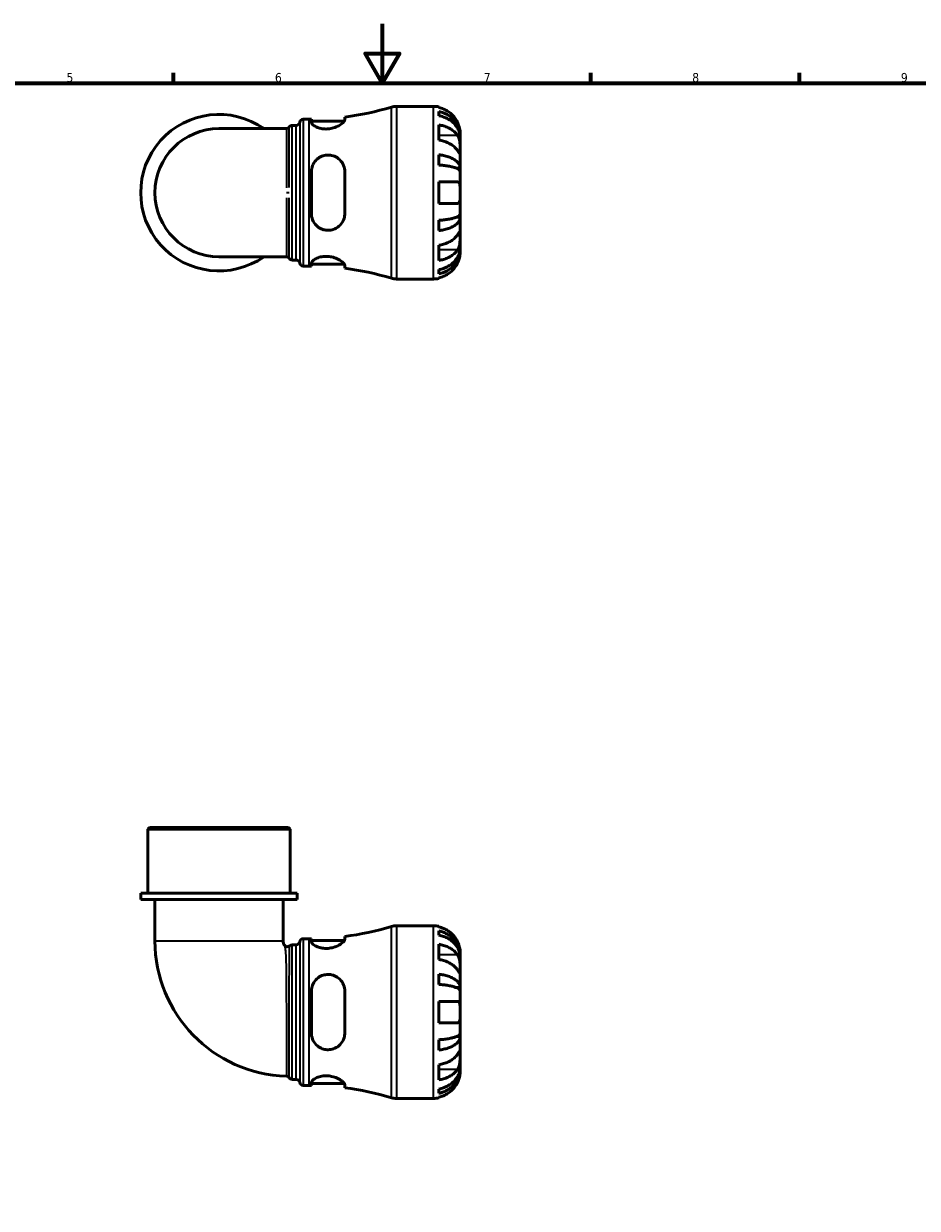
# Model space of a CAD drawing. Header units: millimetres. Extents: x 0 to 906, y -204 to 594.
# Tile 3 of 4: x 300 to 600, y 196 to 594. Entities that reach past the tile are written whole.
import ezdxf

# ---------------------------------------------------------------- set-up
doc = ezdxf.new("R2010")
doc.units = ezdxf.units.MM
for name, color, linetype, lineweight in [('Border (ANSI)', 7, 'Continuous', 70), ('Visible (ANSI)', 7, 'Continuous', 50), ('Visible Narrow (ANSI)', 7, 'Continuous', 35)]:
    doc.layers.add(name, color=color, linetype=linetype, lineweight=lineweight)
doc.styles.add('Note Text (ANSI)', font='tahoma.ttf')

# ---------------------------------------------------------------- blocks, each defined once
blk = doc.blocks.new('Borders Default Border')
at = {"layer": 'Border (ANSI)'}
for p, q in [((350.42, 574), (350.42, 577.45)), ((490.58, 574), (490.58, 577.45)), ((560.67, 574), (560.67, 577.45))]:
    blk.add_line(p, q, dxfattribs=at)
at = {"layer": 'Border (ANSI)', "flags": 128}
for points in [[(420.5, 594), (420.5, 574), (414.73, 584), (426.27, 584), (420.5, 574)], [(20, 20), (20, 574), (821, 574), (821, 20), (20, 20)]]:
    blk.add_lwpolyline(points, dxfattribs=at)
at = {"layer": 'Border (ANSI)', "color": 230, "true_color": 0xff0080, "char_height": 3.05, "attachment_point": 7, "style": 'Note Text (ANSI)'}
for s, insert in [('5', (314.48, 574.34)), ('6', (384.49, 574.34)), ('7', (454.6, 574.4)), ('8', (524.63, 574.33)), ('9', (594.7, 574.34))]:
    blk.add_mtext(s, dxfattribs=dict(at, insert=insert))

msp = doc.modelspace()

# ---------------------------------------------------------------- linework, layer by layer
at = {"layer": 'Visible (ANSI)'}
for p, q in [((425.307, 566.238), (437.694, 566.238)), ((439.494, 566.056), (439.494, 565.83)), ((393.969, 561.888), (395.989, 561.888)), ((396.729, 561.891), (396.729, 560.864)), ((396.729, 561.248), (407.798, 561.248)), ((407.929, 561.645), (407.929, 562.64)), ((439.494, 564.523), (439.494, 563.09)), ((388.318, 558.749), (365.694, 558.749)), ((390.297, 559.858), (391.667, 559.858)), ((439.494, 560.001), (439.494, 554.91)), ((446.694, 555.951), (446.694, 557.238)), ((446.694, 555.951), (446.676, 555.951)), ((446.694, 555.461), (446.694, 555.951)), ((446.694, 551.38), (446.694, 555.461)), ((439.494, 549.973), (439.494, 546.513)), ((446.694, 545.479), (446.694, 551.38)), ((446.694, 545.479), (445.368, 545.479)), ((446.694, 544.296), (446.694, 545.479)), ((396.729, 544.278), (396.729, 530.198)), ((407.929, 530.198), (407.929, 544.278)), ((446.694, 537.238), (446.694, 544.296)), ((439.494, 540.838), (439.494, 533.638)), ((446.694, 530.18), (446.694, 537.238)), ((446.694, 528.997), (446.694, 530.18)), ((439.494, 527.963), (439.494, 524.503)), ((446.694, 528.997), (445.368, 528.997)), ((446.694, 523.096), (446.694, 528.997)), ((446.694, 519.015), (446.694, 523.096)), ((439.494, 519.566), (439.494, 514.475)), ((446.694, 518.525), (446.676, 518.525)), ((446.694, 518.525), (446.694, 519.015)), ((446.694, 517.238), (446.694, 518.525)), ((365.694, 515.727), (388.318, 515.727)), ((390.297, 514.618), (391.667, 514.618)), ((396.729, 513.612), (396.729, 512.585)), ((393.969, 512.588), (395.989, 512.588)), ((396.729, 513.228), (407.798, 513.228)), ((407.929, 511.836), (407.929, 512.831)), ((439.494, 511.386), (439.494, 509.953)), ((425.307, 508.238), (437.694, 508.238)), ((439.494, 508.646), (439.494, 508.42)), ((342.372, 323.991), (341.792, 323.411)), ((389.595, 323.411), (341.792, 323.411)), ((341.792, 301.991), (341.792, 323.411)), ((342.372, 323.991), (389.015, 323.991)), ((389.015, 323.991), (389.595, 323.411)), ((389.595, 301.991), (389.595, 323.411)), ((391.985, 301.991), (339.402, 301.991)), ((339.402, 299.791), (339.402, 301.991)), ((391.985, 299.791), (339.402, 299.791)), ((344.182, 299.791), (344.182, 285.926)), ((387.205, 299.791), (387.205, 285.926)), ((391.985, 299.791), (391.985, 301.991)), ((425.307, 290.991), (437.694, 290.991)), ((439.494, 290.809), (439.494, 290.584)), ((393.969, 286.641), (395.989, 286.641)), ((396.729, 286.644), (396.729, 285.618)), ((407.929, 286.398), (407.929, 287.393)), ((439.494, 289.276), (439.494, 287.843)), ((390.273, 284.611), (391.667, 284.611)), ((396.729, 286.001), (407.798, 286.001)), ((439.494, 284.755), (439.494, 279.664)), ((446.694, 280.704), (446.676, 280.704)), ((446.694, 280.704), (446.694, 281.991)), ((446.694, 280.214), (446.694, 280.704)), ((446.694, 276.133), (446.694, 280.214)), ((439.494, 274.726), (439.494, 271.267)), ((446.694, 270.232), (446.694, 276.133)), ((396.729, 269.031), (396.729, 254.951)), ((407.929, 254.951), (407.929, 269.031)), ((446.694, 270.232), (445.368, 270.232)), ((446.694, 269.05), (446.694, 270.232)), ((446.694, 261.991), (446.694, 269.05)), ((439.494, 265.591), (439.494, 258.391)), ((446.694, 254.933), (446.694, 261.991)), ((446.694, 253.75), (446.694, 254.933)), ((439.494, 252.716), (439.494, 249.257)), ((446.694, 253.75), (445.368, 253.75)), ((446.694, 247.849), (446.694, 253.75)), ((446.694, 243.768), (446.694, 247.849)), ((439.494, 244.319), (439.494, 239.228)), ((446.694, 243.278), (446.676, 243.278)), ((446.694, 243.278), (446.694, 243.768)), ((446.694, 241.991), (446.694, 243.278)), ((390.298, 239.371), (391.667, 239.371)), ((393.969, 237.341), (395.989, 237.341)), ((396.729, 238.365), (396.729, 237.338)), ((396.729, 237.981), (407.798, 237.981)), ((407.929, 236.589), (407.929, 237.584)), ((439.494, 236.139), (439.494, 234.707)), ((425.307, 232.991), (437.694, 232.991)), ((439.494, 233.399), (439.494, 233.173))]:
    msp.add_line(p, q, dxfattribs=at)
for centre, radius, start, end in [((395.989, 657.065), 95.177, 277.20677, 286.87883), ((425.307, 560.438), 5.8, 90, 106.87883), ((437.694, 557.238), 9, 78.46304, 90), ((365.694, 537.238), 26.292, 54.9032, 305.0968), ((393.969, 560.728), 1.16, 90, 172.81924), ((395.989, 657.065), 95.177, 270, 270.44548), ((365.694, 537.238), 21.511, 90, 270), ((391.667, 561.018), 1.16, 270, 352.81924), ((391.667, 513.458), 1.16, 7.18076, 90), ((393.969, 513.748), 1.16, 187.18076, 270), ((395.989, 417.411), 95.177, 89.55452, 90), ((395.989, 417.411), 95.177, 73.12117, 82.79323), ((425.307, 514.038), 5.8, 253.12117, 270), ((437.694, 517.238), 9, 270, 281.53696), ((395.989, 381.818), 95.177, 277.20677, 286.87883), ((425.307, 285.191), 5.8, 90, 106.87883), ((437.694, 281.991), 9, 78.46304, 90), ((393.969, 285.481), 1.16, 90, 172.81924), ((395.989, 381.818), 95.177, 270, 270.44548), ((389.629, 285.926), 45.446, 180, 268.37673), ((389.629, 285.926), 2.424, 180, 219.82255), ((388.658, 285.117), 1.16, 219.82255, 314.11099), ((390.273, 283.451), 1.16, 90, 134.11099), ((391.667, 285.771), 1.16, 270, 352.81924), ((388.308, 239.339), 1.16, 30.93543, 88.37673), ((390.298, 240.531), 1.16, 210.93543, 270), ((391.667, 238.211), 1.16, 7.18076, 90), ((393.969, 238.501), 1.16, 187.18076, 270), ((395.989, 142.164), 95.177, 89.55452, 90), ((395.989, 142.164), 95.177, 73.12117, 82.79323), ((425.307, 238.791), 5.8, 253.12117, 270), ((437.694, 241.991), 9, 270, 281.53696)]:
    msp.add_arc(centre, radius, start, end, dxfattribs=at)
for points, knots in [([(445.818, 560.838), (445.635, 561.226), (445.415, 561.618), (444.83, 562.5), (444.438, 562.973), (443.651, 563.763), (443.184, 564.155), (442.178, 564.831), (441.639, 565.115), (440.629, 565.535), (440.068, 565.712), (439.494, 565.83)], [4.42788405, 4.42788405, 4.42788405, 4.42788405, 4.5512464, 4.5512464, 4.71913293, 4.71913293, 4.88586959, 4.88586959, 5.05260626, 5.05260626, 5.21400469, 5.21400469, 5.21400469, 5.21400469]), ([(407.929, 561.645), (407.929, 561.577), (407.914, 561.504), (407.807, 561.218), (407.627, 560.978), (407.027, 560.402), (406.557, 560.06), (405.438, 559.445), (404.8, 559.17), (403.557, 558.813), (402.99, 558.703), (401.872, 558.606), (401.339, 558.611), (400.222, 558.727), (399.662, 558.852), (398.552, 559.217), (398.038, 559.473), (397.225, 560.015), (396.94, 560.302), (396.756, 560.668), (396.729, 560.769), (396.729, 560.864)], [-1.976537, -1.976537, -1.976537, -1.976537, -1.9030487, -1.9030487, -1.7054356, -1.7054356, -1.457634, -1.457634, -1.2250225, -1.2250225, -1.0491036, -1.0491036, -0.8871083, -0.8871083, -0.6981528, -0.6981528, -0.4672574, -0.4672574, -0.2235738, -0.2235738, -0.1232095, -0.1232095, -0.1232095, -0.1232095]), ([(439.494, 564.523), (440.071, 564.408), (440.635, 564.236), (441.647, 563.83), (442.186, 563.556), (443.193, 562.903), (443.66, 562.525), (444.446, 561.763), (444.837, 561.308), (445.51, 560.33), (445.793, 559.806), (446.22, 558.808), (446.402, 558.241), (446.639, 557.083), (446.694, 556.492), (446.694, 555.951)], [0.1707461, 0.1707461, 0.1707461, 0.1707461, 0.33284, 0.33284, 0.4994944, 0.4994944, 0.6661487, 0.6661487, 0.8332087, 0.8332087, 1.0002688, 1.0002688, 1.1679728, 1.1679728, 1.3356767, 1.3356767, 1.3356767, 1.3356767]), ([(446.694, 555.461), (446.694, 555.943), (446.639, 556.469), (446.402, 557.499), (446.22, 558.004), (445.793, 558.892), (445.51, 559.358), (444.837, 560.229), (444.446, 560.633), (443.66, 561.312), (443.193, 561.648), (442.186, 562.229), (441.647, 562.473), (440.635, 562.835), (440.071, 562.988), (439.494, 563.09)], [4.0142509, 4.0142509, 4.0142509, 4.0142509, 4.1819549, 4.1819549, 4.3496588, 4.3496588, 4.5167189, 4.5167189, 4.6837789, 4.6837789, 4.8504333, 4.8504333, 5.0170876, 5.0170876, 5.1791816, 5.1791816, 5.1791816, 5.1791816]), ([(389.308, 559.304), (389.29, 559.274), (389.268, 559.241), (389.211, 559.167), (389.176, 559.126), (389.084, 559.035), (389.026, 558.986), (388.878, 558.889), (388.786, 558.842), (388.57, 558.771), (388.444, 558.749), (388.318, 558.749)], [17.7510039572, 17.7510039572, 17.7510039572, 17.7510039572, 17.7516358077, 17.7516358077, 17.7522676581, 17.7522676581, 17.7528995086, 17.7528995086, 17.7535313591, 17.7535313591, 17.7541632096, 17.7541632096, 17.7541632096, 17.7541632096]), ([(389.308, 559.304), (389.326, 559.333), (389.347, 559.366), (389.404, 559.44), (389.439, 559.481), (389.531, 559.571), (389.588, 559.621), (389.736, 559.717), (389.828, 559.765), (390.045, 559.836), (390.171, 559.858), (390.297, 559.858)], [3.14140650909, 3.14140650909, 3.14140650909, 3.14140650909, 3.14144622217, 3.14144622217, 3.14148593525, 3.14148593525, 3.14152564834, 3.14152564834, 3.14156536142, 3.14156536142, 3.14160507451, 3.14160507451, 3.14160507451, 3.14160507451]), ([(439.494, 560.001), (440.068, 559.918), (440.629, 559.792), (441.639, 559.495), (442.178, 559.294), (443.184, 558.817), (443.651, 558.54), (444.438, 557.981), (444.83, 557.647), (445.415, 557.023), (445.635, 556.745), (445.818, 556.471)], [0.17075309, 0.17075309, 0.17075309, 0.17075309, 0.33215152, 0.33215152, 0.49888818, 0.49888818, 0.66562485, 0.66562485, 0.83351137, 0.83351137, 0.95687373, 0.95687373, 0.95687373, 0.95687373]), ([(446.694, 557.238), (446.694, 557.238), (446.694, 557.271), (446.692, 557.406), (446.689, 557.513), (446.667, 557.871), (446.639, 558.164), (446.532, 558.759), (446.472, 559.026), (446.333, 559.518), (446.264, 559.734), (446.105, 560.177), (446.014, 560.403), (445.883, 560.697), (445.851, 560.768), (445.818, 560.838)], [-2.49913258, -2.49913258, -2.49913258, -2.49913258, -2.41505436, -2.41505436, -2.32384732, -2.32384732, -2.1841143, -2.1841143, -2.08674766, -2.08674766, -2.01440674, -2.01440674, -1.93994266, -1.93994266, -1.91637503, -1.91637503, -1.91637503, -1.91637503]), ([(445.818, 551.38), (445.635, 551.654), (445.415, 551.932), (444.83, 552.555), (444.438, 552.889), (443.651, 553.449), (443.184, 553.726), (442.178, 554.203), (441.639, 554.404), (440.629, 554.701), (440.068, 554.827), (439.494, 554.91)], [4.42788405, 4.42788405, 4.42788405, 4.42788405, 4.5512464, 4.5512464, 4.71913293, 4.71913293, 4.88586959, 4.88586959, 5.05260626, 5.05260626, 5.21400469, 5.21400469, 5.21400469, 5.21400469]), ([(445.818, 556.471), (445.877, 556.383), (445.933, 556.289), (446.084, 556.011), (446.171, 555.816), (446.327, 555.389), (446.395, 555.158), (446.528, 554.578), (446.582, 554.225), (446.664, 553.419), (446.681, 552.973), (446.695, 552.116), (446.694, 551.717), (446.694, 551.38)], [-0.58004807, -0.58004807, -0.58004807, -0.58004807, -0.5384523, -0.5384523, -0.46383793, -0.46383793, -0.3862639, -0.3862639, -0.27840269, -0.27840269, -0.14277912, -0.14277912, 0, 0, 0, 0]), ([(396.729, 544.278), (396.729, 544.488), (396.74, 544.697), (396.837, 545.552), (397.021, 546.177), (397.618, 547.387), (398.05, 547.961), (399.071, 548.88), (399.642, 549.238), (400.783, 549.688), (401.32, 549.814), (402.422, 549.904), (402.97, 549.867), (404.164, 549.612), (404.782, 549.354), (406.007, 548.576), (406.577, 548.011), (407.41, 546.742), (407.693, 546.051), (407.896, 544.974), (407.929, 544.628), (407.929, 544.278)], [-1.9566469, -1.9566469, -1.9566469, -1.9566469, -1.8907363, -1.8907363, -1.685466, -1.685466, -1.4592397, -1.4592397, -1.2519448, -1.2519448, -1.0855647, -1.0855647, -0.9191225, -0.9191225, -0.710223, -0.710223, -0.4527267, -0.4527267, -0.2140161, -0.2140161, -0.1042525, -0.1042525, -0.1042525, -0.1042525]), ([(439.494, 549.973), (440.071, 549.913), (440.635, 549.822), (441.647, 549.609), (442.186, 549.466), (443.193, 549.124), (443.66, 548.925), (444.446, 548.526), (444.837, 548.288), (445.51, 547.775), (445.793, 547.5), (446.22, 546.977), (446.402, 546.68), (446.639, 546.073), (446.694, 545.763), (446.694, 545.479)], [0.1707461, 0.1707461, 0.1707461, 0.1707461, 0.33284, 0.33284, 0.4994944, 0.4994944, 0.6661487, 0.6661487, 0.8332087, 0.8332087, 1.0002688, 1.0002688, 1.1679728, 1.1679728, 1.3356767, 1.3356767, 1.3356767, 1.3356767]), ([(446.694, 551.38), (446.694, 551.197), (446.694, 551.034), (446.692, 550.745), (446.691, 550.623), (446.675, 550.401), (446.657, 550.332), (446.581, 550.32), (446.526, 550.37), (446.388, 550.542), (446.32, 550.637), (446.163, 550.864), (446.075, 550.995), (445.927, 551.217), (445.873, 551.297), (445.818, 551.38)], [0, 0, 0, 0, 0.07774953, 0.07774953, 0.16081914, 0.16081914, 0.27783798, 0.27783798, 0.3882896, 0.3882896, 0.46542959, 0.46542959, 0.54035429, 0.54035429, 0.57953204, 0.57953204, 0.57953204, 0.57953204]), ([(446.694, 544.296), (446.694, 544.436), (446.639, 544.589), (446.402, 544.889), (446.22, 545.035), (445.793, 545.293), (445.51, 545.429), (444.837, 545.682), (444.446, 545.799), (443.66, 545.997), (443.193, 546.094), (442.186, 546.263), (441.647, 546.334), (440.635, 546.439), (440.071, 546.484), (439.494, 546.513)], [4.0142509, 4.0142509, 4.0142509, 4.0142509, 4.1819549, 4.1819549, 4.3496588, 4.3496588, 4.5167189, 4.5167189, 4.6837789, 4.6837789, 4.8504333, 4.8504333, 5.0170876, 5.0170876, 5.1791816, 5.1791816, 5.1791816, 5.1791816]), ([(439.494, 540.838), (440.068, 540.838), (440.629, 540.838), (441.639, 540.838), (442.178, 540.838), (443.184, 540.838), (443.651, 540.838), (444.438, 540.838), (444.83, 540.838), (445.415, 540.838), (445.635, 540.838), (445.818, 540.838)], [0.17075309, 0.17075309, 0.17075309, 0.17075309, 0.33215152, 0.33215152, 0.49888818, 0.49888818, 0.66562485, 0.66562485, 0.83351137, 0.83351137, 0.95687373, 0.95687373, 0.95687373, 0.95687373]), ([(445.818, 540.838), (445.885, 540.838), (445.949, 540.829), (446.099, 540.786), (446.18, 540.74), (446.328, 540.603), (446.394, 540.508), (446.528, 540.217), (446.582, 539.999), (446.664, 539.417), (446.681, 539.038), (446.695, 538.184), (446.694, 537.713), (446.694, 537.238)], [-0.57647647, -0.57647647, -0.57647647, -0.57647647, -0.52968676, -0.52968676, -0.46054026, -0.46054026, -0.38562403, -0.38562403, -0.27730827, -0.27730827, -0.14258086, -0.14258086, 0, 0, 0, 0]), ([(446.694, 537.238), (446.694, 536.958), (446.694, 536.678), (446.692, 536.11), (446.689, 535.825), (446.667, 535.147), (446.639, 534.785), (446.532, 534.282), (446.472, 534.112), (446.333, 533.881), (446.264, 533.804), (446.105, 533.692), (446.014, 533.657), (445.883, 533.64), (445.851, 533.638), (445.818, 533.638)], [-2.49913258, -2.49913258, -2.49913258, -2.49913258, -2.41505436, -2.41505436, -2.32384732, -2.32384732, -2.1841143, -2.1841143, -2.08674766, -2.08674766, -2.01440674, -2.01440674, -1.93994266, -1.93994266, -1.91637503, -1.91637503, -1.91637503, -1.91637503]), ([(445.818, 533.638), (445.635, 533.638), (445.415, 533.638), (444.83, 533.638), (444.438, 533.638), (443.651, 533.638), (443.184, 533.638), (442.178, 533.638), (441.639, 533.638), (440.629, 533.638), (440.068, 533.638), (439.494, 533.638)], [4.42788405, 4.42788405, 4.42788405, 4.42788405, 4.5512464, 4.5512464, 4.71913293, 4.71913293, 4.88586959, 4.88586959, 5.05260626, 5.05260626, 5.21400469, 5.21400469, 5.21400469, 5.21400469]), ([(407.929, 530.198), (407.929, 529.964), (407.914, 529.731), (407.807, 528.88), (407.627, 528.287), (407.027, 527.057), (406.557, 526.449), (405.438, 525.486), (404.8, 525.118), (403.557, 524.705), (402.99, 524.607), (401.872, 524.591), (401.339, 524.66), (400.222, 524.972), (399.662, 525.236), (398.552, 525.998), (398.038, 526.528), (397.225, 527.77), (396.94, 528.49), (396.756, 529.561), (396.729, 529.879), (396.729, 530.198)], [-1.976537, -1.976537, -1.976537, -1.976537, -1.9030487, -1.9030487, -1.7054356, -1.7054356, -1.457634, -1.457634, -1.2250225, -1.2250225, -1.0491036, -1.0491036, -0.8871083, -0.8871083, -0.6981528, -0.6981528, -0.4672574, -0.4672574, -0.2235738, -0.2235738, -0.1232095, -0.1232095, -0.1232095, -0.1232095]), ([(439.494, 527.963), (440.071, 527.992), (440.635, 528.037), (441.647, 528.142), (442.186, 528.213), (443.193, 528.382), (443.66, 528.479), (444.446, 528.677), (444.837, 528.794), (445.51, 529.047), (445.793, 529.183), (446.22, 529.441), (446.402, 529.587), (446.639, 529.887), (446.694, 530.04), (446.694, 530.18)], [0.1707461, 0.1707461, 0.1707461, 0.1707461, 0.33284, 0.33284, 0.4994944, 0.4994944, 0.6661487, 0.6661487, 0.8332087, 0.8332087, 1.0002688, 1.0002688, 1.1679728, 1.1679728, 1.3356767, 1.3356767, 1.3356767, 1.3356767]), ([(446.694, 528.997), (446.694, 528.713), (446.639, 528.403), (446.402, 527.796), (446.22, 527.499), (445.793, 526.976), (445.51, 526.701), (444.837, 526.188), (444.446, 525.95), (443.66, 525.551), (443.193, 525.352), (442.186, 525.01), (441.647, 524.867), (440.635, 524.654), (440.071, 524.563), (439.494, 524.503)], [4.0142509, 4.0142509, 4.0142509, 4.0142509, 4.1819549, 4.1819549, 4.3496588, 4.3496588, 4.5167189, 4.5167189, 4.6837789, 4.6837789, 4.8504333, 4.8504333, 5.0170876, 5.0170876, 5.1791816, 5.1791816, 5.1791816, 5.1791816]), ([(439.494, 519.566), (440.068, 519.649), (440.629, 519.775), (441.639, 520.072), (442.178, 520.273), (443.184, 520.75), (443.651, 521.027), (444.438, 521.586), (444.83, 521.92), (445.415, 522.544), (445.635, 522.822), (445.818, 523.096)], [0.17075309, 0.17075309, 0.17075309, 0.17075309, 0.33215152, 0.33215152, 0.49888818, 0.49888818, 0.66562485, 0.66562485, 0.83351137, 0.83351137, 0.95687373, 0.95687373, 0.95687373, 0.95687373]), ([(445.818, 523.096), (445.877, 523.184), (445.933, 523.269), (446.084, 523.494), (446.171, 523.623), (446.327, 523.849), (446.395, 523.942), (446.528, 524.108), (446.582, 524.156), (446.664, 524.143), (446.681, 524.051), (446.695, 523.699), (446.694, 523.432), (446.694, 523.096)], [-0.58004807, -0.58004807, -0.58004807, -0.58004807, -0.5384523, -0.5384523, -0.46383793, -0.46383793, -0.3862639, -0.3862639, -0.27840269, -0.27840269, -0.14277912, -0.14277912, 0, 0, 0, 0]), ([(446.694, 523.096), (446.694, 522.913), (446.694, 522.71), (446.692, 522.259), (446.691, 522.009), (446.675, 521.381), (446.657, 520.996), (446.581, 520.242), (446.526, 519.881), (446.388, 519.296), (446.32, 519.066), (446.163, 518.641), (446.075, 518.447), (445.927, 518.176), (445.873, 518.088), (445.818, 518.005)], [0, 0, 0, 0, 0.07774953, 0.07774953, 0.16081914, 0.16081914, 0.27783798, 0.27783798, 0.3882896, 0.3882896, 0.46542959, 0.46542959, 0.54035429, 0.54035429, 0.57953204, 0.57953204, 0.57953204, 0.57953204]), ([(439.494, 511.386), (440.071, 511.488), (440.635, 511.641), (441.647, 512.003), (442.186, 512.247), (443.193, 512.828), (443.66, 513.164), (444.446, 513.843), (444.837, 514.247), (445.51, 515.117), (445.793, 515.584), (446.22, 516.472), (446.402, 516.977), (446.639, 518.007), (446.694, 518.533), (446.694, 519.015)], [0.1707461, 0.1707461, 0.1707461, 0.1707461, 0.33284, 0.33284, 0.4994944, 0.4994944, 0.6661487, 0.6661487, 0.8332087, 0.8332087, 1.0002688, 1.0002688, 1.1679728, 1.1679728, 1.3356767, 1.3356767, 1.3356767, 1.3356767]), ([(446.694, 518.525), (446.694, 517.984), (446.639, 517.393), (446.402, 516.235), (446.22, 515.668), (445.793, 514.67), (445.51, 514.146), (444.837, 513.168), (444.446, 512.713), (443.66, 511.951), (443.193, 511.573), (442.186, 510.92), (441.647, 510.646), (440.635, 510.24), (440.071, 510.068), (439.494, 509.953)], [4.0142509, 4.0142509, 4.0142509, 4.0142509, 4.1819549, 4.1819549, 4.3496588, 4.3496588, 4.5167189, 4.5167189, 4.6837789, 4.6837789, 4.8504333, 4.8504333, 5.0170876, 5.0170876, 5.1791816, 5.1791816, 5.1791816, 5.1791816]), ([(445.818, 518.005), (445.635, 517.731), (445.415, 517.453), (444.83, 516.829), (444.438, 516.495), (443.651, 515.936), (443.184, 515.659), (442.178, 515.181), (441.639, 514.981), (440.629, 514.684), (440.068, 514.558), (439.494, 514.475)], [4.42788405, 4.42788405, 4.42788405, 4.42788405, 4.5512464, 4.5512464, 4.71913293, 4.71913293, 4.88586959, 4.88586959, 5.05260626, 5.05260626, 5.21400469, 5.21400469, 5.21400469, 5.21400469]), ([(388.318, 515.727), (388.442, 515.727), (388.565, 515.706), (388.781, 515.636), (388.873, 515.589), (389.023, 515.492), (389.081, 515.443), (389.174, 515.353), (389.209, 515.311), (389.267, 515.237), (389.289, 515.203), (389.307, 515.173), (389.307, 515.173), (389.308, 515.172)], [10.6702702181, 10.6702702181, 10.6702702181, 10.6702702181, 10.6708858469, 10.6708858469, 10.6715126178, 10.6715126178, 10.6721393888, 10.6721393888, 10.6727661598, 10.6727661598, 10.6733929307, 10.6733929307, 10.6734040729, 10.6734040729, 10.6734040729, 10.6734040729]), ([(390.297, 514.618), (390.173, 514.618), (390.05, 514.639), (389.834, 514.708), (389.742, 514.756), (389.592, 514.852), (389.534, 514.902), (389.441, 514.992), (389.406, 515.034), (389.348, 515.109), (389.326, 515.142), (389.308, 515.172)], [6.28318792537, 6.28318792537, 6.28318792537, 6.28318792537, 6.28322681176, 6.28322681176, 6.28326652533, 6.28326652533, 6.2833062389, 6.2833062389, 6.28334595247, 6.28334595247, 6.28338649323, 6.28338649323, 6.28338649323, 6.28338649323]), ([(396.729, 513.612), (396.729, 513.674), (396.74, 513.74), (396.837, 514.018), (397.021, 514.252), (397.618, 514.749), (398.05, 515.013), (399.071, 515.45), (399.642, 515.627), (400.783, 515.824), (401.32, 515.866), (402.422, 515.84), (402.97, 515.772), (404.164, 515.515), (404.782, 515.303), (406.007, 514.753), (406.577, 514.401), (407.41, 513.741), (407.693, 513.432), (407.896, 513.044), (407.929, 512.932), (407.929, 512.831)], [-1.9566469, -1.9566469, -1.9566469, -1.9566469, -1.8907363, -1.8907363, -1.685466, -1.685466, -1.4592397, -1.4592397, -1.2519448, -1.2519448, -1.0855647, -1.0855647, -0.9191225, -0.9191225, -0.710223, -0.710223, -0.4527267, -0.4527267, -0.2140161, -0.2140161, -0.1042525, -0.1042525, -0.1042525, -0.1042525]), ([(439.494, 508.646), (440.068, 508.764), (440.629, 508.941), (441.639, 509.361), (442.178, 509.645), (443.184, 510.321), (443.651, 510.713), (444.438, 511.503), (444.83, 511.976), (445.415, 512.858), (445.635, 513.25), (445.818, 513.638)], [0.17075309, 0.17075309, 0.17075309, 0.17075309, 0.33215152, 0.33215152, 0.49888818, 0.49888818, 0.66562485, 0.66562485, 0.83351137, 0.83351137, 0.95687373, 0.95687373, 0.95687373, 0.95687373]), ([(445.818, 513.638), (445.885, 513.781), (445.949, 513.925), (446.099, 514.285), (446.18, 514.499), (446.328, 514.94), (446.394, 515.164), (446.528, 515.69), (446.582, 515.976), (446.664, 516.539), (446.681, 516.788), (446.695, 517.144), (446.694, 517.238), (446.694, 517.238)], [-0.57647647, -0.57647647, -0.57647647, -0.57647647, -0.52968676, -0.52968676, -0.46054026, -0.46054026, -0.38562403, -0.38562403, -0.27730827, -0.27730827, -0.14258086, -0.14258086, 0, 0, 0, 0]), ([(445.818, 285.591), (445.635, 285.979), (445.415, 286.372), (444.83, 287.253), (444.438, 287.726), (443.651, 288.517), (443.184, 288.908), (442.178, 289.584), (441.639, 289.868), (440.629, 290.288), (440.068, 290.466), (439.494, 290.584)], [4.42788405, 4.42788405, 4.42788405, 4.42788405, 4.5512464, 4.5512464, 4.71913293, 4.71913293, 4.88586959, 4.88586959, 5.05260626, 5.05260626, 5.21400469, 5.21400469, 5.21400469, 5.21400469]), ([(439.494, 289.276), (440.071, 289.162), (440.635, 288.99), (441.647, 288.583), (442.186, 288.309), (443.193, 287.656), (443.66, 287.278), (444.446, 286.516), (444.837, 286.062), (445.51, 285.083), (445.793, 284.559), (446.22, 283.561), (446.402, 282.994), (446.639, 281.837), (446.694, 281.246), (446.694, 280.704)], [0.1707461, 0.1707461, 0.1707461, 0.1707461, 0.33284, 0.33284, 0.4994944, 0.4994944, 0.6661487, 0.6661487, 0.8332087, 0.8332087, 1.0002688, 1.0002688, 1.1679728, 1.1679728, 1.3356767, 1.3356767, 1.3356767, 1.3356767]), ([(446.694, 280.214), (446.694, 280.696), (446.639, 281.222), (446.402, 282.253), (446.22, 282.757), (445.793, 283.646), (445.51, 284.112), (444.837, 284.982), (444.446, 285.387), (443.66, 286.065), (443.193, 286.402), (442.186, 286.982), (441.647, 287.226), (440.635, 287.588), (440.071, 287.741), (439.494, 287.843)], [4.0142509, 4.0142509, 4.0142509, 4.0142509, 4.1819549, 4.1819549, 4.3496588, 4.3496588, 4.5167189, 4.5167189, 4.6837789, 4.6837789, 4.8504333, 4.8504333, 5.0170876, 5.0170876, 5.1791816, 5.1791816, 5.1791816, 5.1791816]), ([(407.929, 286.398), (407.929, 286.331), (407.914, 286.258), (407.807, 285.972), (407.627, 285.731), (407.027, 285.156), (406.557, 284.813), (405.438, 284.198), (404.8, 283.923), (403.557, 283.566), (402.99, 283.457), (401.872, 283.36), (401.339, 283.365), (400.222, 283.48), (399.662, 283.605), (398.552, 283.971), (398.038, 284.226), (397.225, 284.769), (396.94, 285.056), (396.756, 285.421), (396.729, 285.523), (396.729, 285.618)], [-1.976537, -1.976537, -1.976537, -1.976537, -1.9030487, -1.9030487, -1.7054356, -1.7054356, -1.457634, -1.457634, -1.2250225, -1.2250225, -1.0491036, -1.0491036, -0.8871083, -0.8871083, -0.6981528, -0.6981528, -0.4672574, -0.4672574, -0.2235738, -0.2235738, -0.1232095, -0.1232095, -0.1232095, -0.1232095]), ([(439.494, 284.755), (440.068, 284.671), (440.629, 284.546), (441.639, 284.249), (442.178, 284.048), (443.184, 283.57), (443.651, 283.293), (444.438, 282.734), (444.83, 282.4), (445.415, 281.776), (445.635, 281.499), (445.818, 281.225)], [0.17075309, 0.17075309, 0.17075309, 0.17075309, 0.33215152, 0.33215152, 0.49888818, 0.49888818, 0.66562485, 0.66562485, 0.83351137, 0.83351137, 0.95687373, 0.95687373, 0.95687373, 0.95687373]), ([(446.694, 281.991), (446.694, 281.991), (446.694, 282.027), (446.692, 282.175), (446.688, 282.294), (446.662, 282.678), (446.63, 282.979), (446.517, 283.581), (446.454, 283.847), (446.322, 284.307), (446.263, 284.49), (446.136, 284.844), (446.07, 285.015), (445.942, 285.321), (445.881, 285.457), (445.818, 285.591)], [0, 0, 0, 0, 0.08783311, 0.08783311, 0.18435408, 0.18435408, 0.32279749, 0.32279749, 0.41754463, 0.41754463, 0.47774931, 0.47774931, 0.53276241, 0.53276241, 0.57681269, 0.57681269, 0.57681269, 0.57681269]), ([(445.818, 276.133), (445.635, 276.408), (445.415, 276.685), (444.83, 277.309), (444.438, 277.643), (443.651, 278.202), (443.184, 278.479), (442.178, 278.957), (441.639, 279.157), (440.629, 279.454), (440.068, 279.58), (439.494, 279.664)], [4.42788405, 4.42788405, 4.42788405, 4.42788405, 4.5512464, 4.5512464, 4.71913293, 4.71913293, 4.88586959, 4.88586959, 5.05260626, 5.05260626, 5.21400469, 5.21400469, 5.21400469, 5.21400469]), ([(445.818, 281.225), (445.877, 281.136), (445.933, 281.042), (446.084, 280.764), (446.171, 280.57), (446.327, 280.143), (446.395, 279.911), (446.528, 279.331), (446.582, 278.978), (446.664, 278.172), (446.681, 277.727), (446.695, 276.87), (446.694, 276.47), (446.694, 276.133)], [-0.58004807, -0.58004807, -0.58004807, -0.58004807, -0.5384523, -0.5384523, -0.46383793, -0.46383793, -0.3862639, -0.3862639, -0.27840269, -0.27840269, -0.14277912, -0.14277912, 0, 0, 0, 0]), ([(396.729, 269.031), (396.729, 269.241), (396.74, 269.451), (396.837, 270.305), (397.021, 270.93), (397.618, 272.141), (398.05, 272.715), (399.071, 273.634), (399.642, 273.992), (400.783, 274.441), (401.32, 274.567), (402.422, 274.658), (402.97, 274.621), (404.164, 274.365), (404.782, 274.107), (406.007, 273.329), (406.577, 272.764), (407.41, 271.496), (407.693, 270.804), (407.896, 269.727), (407.929, 269.381), (407.929, 269.031)], [-1.9566469, -1.9566469, -1.9566469, -1.9566469, -1.8907363, -1.8907363, -1.685466, -1.685466, -1.4592397, -1.4592397, -1.2519448, -1.2519448, -1.0855647, -1.0855647, -0.9191225, -0.9191225, -0.710223, -0.710223, -0.4527267, -0.4527267, -0.2140161, -0.2140161, -0.1042525, -0.1042525, -0.1042525, -0.1042525]), ([(439.494, 274.726), (440.071, 274.666), (440.635, 274.576), (441.647, 274.363), (442.186, 274.219), (443.193, 273.877), (443.66, 273.679), (444.446, 273.279), (444.837, 273.041), (445.51, 272.528), (445.793, 272.253), (446.22, 271.73), (446.402, 271.433), (446.639, 270.826), (446.694, 270.516), (446.694, 270.232)], [0.1707461, 0.1707461, 0.1707461, 0.1707461, 0.33284, 0.33284, 0.4994944, 0.4994944, 0.6661487, 0.6661487, 0.8332087, 0.8332087, 1.0002688, 1.0002688, 1.1679728, 1.1679728, 1.3356767, 1.3356767, 1.3356767, 1.3356767]), ([(446.694, 276.133), (446.694, 275.95), (446.694, 275.787), (446.692, 275.498), (446.691, 275.376), (446.675, 275.155), (446.657, 275.086), (446.581, 275.074), (446.526, 275.124), (446.388, 275.295), (446.32, 275.39), (446.163, 275.617), (446.075, 275.748), (445.927, 275.97), (445.873, 276.05), (445.818, 276.133)], [0, 0, 0, 0, 0.07774953, 0.07774953, 0.16081914, 0.16081914, 0.27783798, 0.27783798, 0.3882896, 0.3882896, 0.46542959, 0.46542959, 0.54035429, 0.54035429, 0.57953204, 0.57953204, 0.57953204, 0.57953204]), ([(446.694, 269.05), (446.694, 269.19), (446.639, 269.343), (446.402, 269.642), (446.22, 269.789), (445.793, 270.047), (445.51, 270.182), (444.837, 270.435), (444.446, 270.553), (443.66, 270.75), (443.193, 270.848), (442.186, 271.016), (441.647, 271.087), (440.635, 271.192), (440.071, 271.237), (439.494, 271.267)], [4.0142509, 4.0142509, 4.0142509, 4.0142509, 4.1819549, 4.1819549, 4.3496588, 4.3496588, 4.5167189, 4.5167189, 4.6837789, 4.6837789, 4.8504333, 4.8504333, 5.0170876, 5.0170876, 5.1791816, 5.1791816, 5.1791816, 5.1791816]), ([(439.494, 265.591), (440.068, 265.591), (440.629, 265.591), (441.639, 265.591), (442.178, 265.591), (443.184, 265.591), (443.651, 265.591), (444.438, 265.591), (444.83, 265.591), (445.415, 265.591), (445.635, 265.591), (445.818, 265.591)], [0.17075309, 0.17075309, 0.17075309, 0.17075309, 0.33215152, 0.33215152, 0.49888818, 0.49888818, 0.66562485, 0.66562485, 0.83351137, 0.83351137, 0.95687373, 0.95687373, 0.95687373, 0.95687373]), ([(445.818, 265.591), (445.885, 265.591), (445.949, 265.583), (446.099, 265.539), (446.18, 265.494), (446.328, 265.356), (446.394, 265.261), (446.528, 264.97), (446.582, 264.752), (446.664, 264.17), (446.681, 263.792), (446.695, 262.937), (446.694, 262.467), (446.694, 261.991)], [-0.57647647, -0.57647647, -0.57647647, -0.57647647, -0.52968676, -0.52968676, -0.46054026, -0.46054026, -0.38562403, -0.38562403, -0.27730827, -0.27730827, -0.14258086, -0.14258086, 0, 0, 0, 0]), ([(446.694, 261.991), (446.694, 261.711), (446.694, 261.432), (446.692, 260.863), (446.689, 260.578), (446.667, 259.9), (446.639, 259.538), (446.532, 259.035), (446.472, 258.865), (446.333, 258.634), (446.264, 258.557), (446.105, 258.445), (446.014, 258.411), (445.883, 258.393), (445.851, 258.391), (445.818, 258.391)], [-2.49913258, -2.49913258, -2.49913258, -2.49913258, -2.41505436, -2.41505436, -2.32384732, -2.32384732, -2.1841143, -2.1841143, -2.08674766, -2.08674766, -2.01440674, -2.01440674, -1.93994266, -1.93994266, -1.91637503, -1.91637503, -1.91637503, -1.91637503]), ([(407.929, 254.951), (407.929, 254.717), (407.914, 254.484), (407.807, 253.633), (407.627, 253.04), (407.027, 251.81), (406.557, 251.202), (405.438, 250.24), (404.8, 249.871), (403.557, 249.459), (402.99, 249.36), (401.872, 249.344), (401.339, 249.413), (400.222, 249.725), (399.662, 249.99), (398.552, 250.751), (398.038, 251.281), (397.225, 252.523), (396.94, 253.243), (396.756, 254.315), (396.729, 254.632), (396.729, 254.951)], [-1.976537, -1.976537, -1.976537, -1.976537, -1.9030487, -1.9030487, -1.7054356, -1.7054356, -1.457634, -1.457634, -1.2250225, -1.2250225, -1.0491036, -1.0491036, -0.8871083, -0.8871083, -0.6981528, -0.6981528, -0.4672574, -0.4672574, -0.2235738, -0.2235738, -0.1232095, -0.1232095, -0.1232095, -0.1232095]), ([(445.818, 258.391), (445.635, 258.391), (445.415, 258.391), (444.83, 258.391), (444.438, 258.391), (443.651, 258.391), (443.184, 258.391), (442.178, 258.391), (441.639, 258.391), (440.629, 258.391), (440.068, 258.391), (439.494, 258.391)], [4.42788405, 4.42788405, 4.42788405, 4.42788405, 4.5512464, 4.5512464, 4.71913293, 4.71913293, 4.88586959, 4.88586959, 5.05260626, 5.05260626, 5.21400469, 5.21400469, 5.21400469, 5.21400469]), ([(439.494, 252.716), (440.071, 252.746), (440.635, 252.79), (441.647, 252.895), (442.186, 252.966), (443.193, 253.135), (443.66, 253.233), (444.446, 253.43), (444.837, 253.547), (445.51, 253.8), (445.793, 253.936), (446.22, 254.194), (446.402, 254.341), (446.639, 254.64), (446.694, 254.793), (446.694, 254.933)], [0.1707461, 0.1707461, 0.1707461, 0.1707461, 0.33284, 0.33284, 0.4994944, 0.4994944, 0.6661487, 0.6661487, 0.8332087, 0.8332087, 1.0002688, 1.0002688, 1.1679728, 1.1679728, 1.3356767, 1.3356767, 1.3356767, 1.3356767]), ([(446.694, 253.75), (446.694, 253.467), (446.639, 253.157), (446.402, 252.55), (446.22, 252.253), (445.793, 251.729), (445.51, 251.455), (444.837, 250.942), (444.446, 250.704), (443.66, 250.304), (443.193, 250.106), (442.186, 249.764), (441.647, 249.62), (440.635, 249.407), (440.071, 249.317), (439.494, 249.257)], [4.0142509, 4.0142509, 4.0142509, 4.0142509, 4.1819549, 4.1819549, 4.3496588, 4.3496588, 4.5167189, 4.5167189, 4.6837789, 4.6837789, 4.8504333, 4.8504333, 5.0170876, 5.0170876, 5.1791816, 5.1791816, 5.1791816, 5.1791816]), ([(439.494, 244.319), (440.068, 244.403), (440.629, 244.528), (441.639, 244.825), (442.178, 245.026), (443.184, 245.504), (443.651, 245.781), (444.438, 246.34), (444.83, 246.674), (445.415, 247.297), (445.635, 247.575), (445.818, 247.849)], [0.17075309, 0.17075309, 0.17075309, 0.17075309, 0.33215152, 0.33215152, 0.49888818, 0.49888818, 0.66562485, 0.66562485, 0.83351137, 0.83351137, 0.95687373, 0.95687373, 0.95687373, 0.95687373]), ([(445.818, 247.849), (445.877, 247.938), (445.933, 248.023), (446.084, 248.247), (446.171, 248.376), (446.327, 248.602), (446.395, 248.696), (446.528, 248.861), (446.582, 248.909), (446.664, 248.896), (446.681, 248.805), (446.695, 248.452), (446.694, 248.186), (446.694, 247.849)], [-0.58004807, -0.58004807, -0.58004807, -0.58004807, -0.5384523, -0.5384523, -0.46383793, -0.46383793, -0.3862639, -0.3862639, -0.27840269, -0.27840269, -0.14277912, -0.14277912, 0, 0, 0, 0]), ([(446.694, 247.849), (446.694, 247.666), (446.694, 247.463), (446.692, 247.012), (446.691, 246.763), (446.675, 246.134), (446.657, 245.749), (446.581, 244.995), (446.526, 244.634), (446.388, 244.049), (446.32, 243.82), (446.163, 243.395), (446.075, 243.201), (445.927, 242.93), (445.873, 242.841), (445.818, 242.758)], [0, 0, 0, 0, 0.07774953, 0.07774953, 0.16081914, 0.16081914, 0.27783798, 0.27783798, 0.3882896, 0.3882896, 0.46542959, 0.46542959, 0.54035429, 0.54035429, 0.57953204, 0.57953204, 0.57953204, 0.57953204]), ([(439.494, 236.139), (440.071, 236.241), (440.635, 236.394), (441.647, 236.756), (442.186, 237), (443.193, 237.581), (443.66, 237.917), (444.446, 238.596), (444.837, 239), (445.51, 239.871), (445.793, 240.337), (446.22, 241.226), (446.402, 241.73), (446.639, 242.76), (446.694, 243.286), (446.694, 243.768)], [0.1707461, 0.1707461, 0.1707461, 0.1707461, 0.33284, 0.33284, 0.4994944, 0.4994944, 0.6661487, 0.6661487, 0.8332087, 0.8332087, 1.0002688, 1.0002688, 1.1679728, 1.1679728, 1.3356767, 1.3356767, 1.3356767, 1.3356767]), ([(446.694, 243.278), (446.694, 242.737), (446.639, 242.146), (446.402, 240.988), (446.22, 240.421), (445.793, 239.423), (445.51, 238.899), (444.837, 237.921), (444.446, 237.467), (443.66, 236.704), (443.193, 236.326), (442.186, 235.674), (441.647, 235.4), (440.635, 234.993), (440.071, 234.821), (439.494, 234.707)], [4.0142509, 4.0142509, 4.0142509, 4.0142509, 4.1819549, 4.1819549, 4.3496588, 4.3496588, 4.5167189, 4.5167189, 4.6837789, 4.6837789, 4.8504333, 4.8504333, 5.0170876, 5.0170876, 5.1791816, 5.1791816, 5.1791816, 5.1791816]), ([(445.818, 242.758), (445.635, 242.484), (445.415, 242.206), (444.83, 241.583), (444.438, 241.249), (443.651, 240.69), (443.184, 240.413), (442.178, 239.935), (441.639, 239.734), (440.629, 239.437), (440.068, 239.311), (439.494, 239.228)], [4.42788405, 4.42788405, 4.42788405, 4.42788405, 4.5512464, 4.5512464, 4.71913293, 4.71913293, 4.88586959, 4.88586959, 5.05260626, 5.05260626, 5.21400469, 5.21400469, 5.21400469, 5.21400469]), ([(396.729, 238.365), (396.729, 238.428), (396.74, 238.493), (396.837, 238.772), (397.021, 239.005), (397.618, 239.502), (398.05, 239.766), (399.071, 240.203), (399.642, 240.38), (400.783, 240.577), (401.32, 240.619), (402.422, 240.593), (402.97, 240.526), (404.164, 240.268), (404.782, 240.056), (406.007, 239.506), (406.577, 239.154), (407.41, 238.494), (407.693, 238.186), (407.896, 237.798), (407.929, 237.685), (407.929, 237.584)], [-1.9566469, -1.9566469, -1.9566469, -1.9566469, -1.8907363, -1.8907363, -1.685466, -1.685466, -1.4592397, -1.4592397, -1.2519448, -1.2519448, -1.0855647, -1.0855647, -0.9191225, -0.9191225, -0.710223, -0.710223, -0.4527267, -0.4527267, -0.2140161, -0.2140161, -0.1042525, -0.1042525, -0.1042525, -0.1042525]), ([(445.818, 238.391), (445.885, 238.534), (445.949, 238.679), (446.099, 239.038), (446.18, 239.253), (446.328, 239.694), (446.394, 239.918), (446.528, 240.443), (446.582, 240.729), (446.664, 241.292), (446.681, 241.541), (446.695, 241.897), (446.694, 241.991), (446.694, 241.991)], [-0.57647647, -0.57647647, -0.57647647, -0.57647647, -0.52968676, -0.52968676, -0.46054026, -0.46054026, -0.38562403, -0.38562403, -0.27730827, -0.27730827, -0.14258086, -0.14258086, 0, 0, 0, 0]), ([(439.494, 233.399), (440.068, 233.517), (440.629, 233.695), (441.639, 234.115), (442.178, 234.399), (443.184, 235.074), (443.651, 235.466), (444.438, 236.257), (444.83, 236.729), (445.415, 237.611), (445.635, 238.004), (445.818, 238.391)], [0.17075309, 0.17075309, 0.17075309, 0.17075309, 0.33215152, 0.33215152, 0.49888818, 0.49888818, 0.66562485, 0.66562485, 0.83351137, 0.83351137, 0.95687373, 0.95687373, 0.95687373, 0.95687373])]:
    msp.add_open_spline(points, degree=3, knots=knots, dxfattribs=at)
at = {"layer": 'Visible Narrow (ANSI)'}
for p, q in [((423.623, 508.842), (423.623, 565.634)), ((425.307, 565.881), (425.307, 508.595)), ((437.694, 508.595), (437.694, 565.881)), ((393.969, 561.585), (393.969, 512.891)), ((395.989, 512.891), (395.989, 561.585)), ((391.667, 514.896), (391.667, 559.579)), ((392.818, 560.582), (392.818, 513.894)), ((445.501, 556.471), (439.81, 556.471)), ((445.501, 518.005), (439.81, 518.005)), ((425.307, 290.634), (425.307, 233.348)), ((437.694, 233.348), (437.694, 290.634)), ((423.623, 233.595), (423.623, 290.387)), ((344.447, 285.926), (386.94, 285.926)), ((391.667, 239.65), (391.667, 284.333)), ((392.818, 285.335), (392.818, 238.647)), ((393.969, 286.338), (393.969, 237.645)), ((395.989, 237.645), (395.989, 286.338)), ((445.501, 281.225), (439.81, 281.225)), ((445.501, 242.758), (439.81, 242.758))]:
    msp.add_line(p, q, dxfattribs=at)
msp.add_arc((390.273, 283.451), 1.16, 92.20555, 131.90544, dxfattribs=at)
msp.add_ellipse((388.308, 537.23), major_axis=(-1.16, 0), ratio=0.0003353, start_param=3.7316435, end_param=4.6339299, dxfattribs=at)
for points, knots in [([(388.322, 558.684), (388.323, 558.627), (388.324, 558.534), (388.327, 558.192), (388.328, 557.882), (388.332, 556.822), (388.334, 555.914), (388.336, 554.051), (388.337, 553.232), (388.338, 551.653), (388.338, 550.911), (388.339, 549.343), (388.339, 548.517), (388.34, 545.705), (388.341, 543.597), (388.341, 540.577), (388.341, 539.746), (388.341, 538.915)], [-17.5771045, -17.5771045, -17.5771045, -17.5771045, -17.3493073, -17.3493073, -16.9763231, -16.9763231, -16.3624176, -16.3624176, -15.967773, -15.967773, -15.660806, -15.660806, -15.3538337, -15.3538337, -14.6522432, -14.6522432, -14.3900479, -14.3900479, -14.3900479, -14.3900479]), ([(389.303, 538.957), (389.303, 539.811), (389.303, 540.664), (389.303, 543.763), (389.304, 545.926), (389.304, 548.812), (389.304, 549.659), (389.304, 551.268), (389.304, 552.029), (389.304, 553.65), (389.304, 554.49), (389.305, 556.401), (389.305, 557.332), (389.306, 558.418), (389.306, 558.735), (389.307, 559.083), (389.307, 559.177), (389.307, 559.235)], [14.38989, 14.38989, 14.38989, 14.38989, 14.6522432, 14.6522432, 15.3538337, 15.3538337, 15.660806, 15.660806, 15.967773, 15.967773, 16.3624176, 16.3624176, 16.9763231, 16.9763231, 17.3493073, 17.3493073, 17.5741032, 17.5741032, 17.5741032, 17.5741032]), ([(390.297, 514.897), (390.297, 514.934), (390.297, 514.976), (390.298, 515.766), (390.298, 517.554), (390.298, 522.448), (390.298, 525.375), (390.298, 532.163), (390.298, 536.081), (390.298, 543.436), (390.298, 546.882), (390.298, 552.85), (390.298, 555.356), (390.298, 558.329), (390.298, 559.171), (390.297, 559.577)], [-6.1261088, -6.1261088, -6.1261088, -6.1261088, -6.0940567, -6.0940567, -5.5688058, -5.5688058, -5.1032512, -5.1032512, -4.5950377, -4.5950377, -4.1209951, -4.1209951, -3.6415905, -3.6415905, -3.2986842, -3.2986842, -3.2986842, -3.2986842]), ([(388.341, 535.547), (388.341, 533.841), (388.341, 532.142), (388.34, 528.37), (388.34, 526.305), (388.338, 522.245), (388.336, 520.3), (388.332, 517.413), (388.329, 516.421), (388.323, 515.902), (388.323, 515.838), (388.322, 515.795)], [-14.0358533, -14.0358533, -14.0358533, -14.0358533, -13.4970422, -13.4970422, -12.7803678, -12.7803678, -11.9025197, -11.9025197, -11.0228178, -11.0228178, -10.8474062, -10.8474062, -10.8474062, -10.8474062]), ([(389.307, 515.243), (389.307, 515.287), (389.307, 515.352), (389.306, 515.88), (389.305, 516.898), (389.304, 519.858), (389.304, 521.853), (389.304, 526.019), (389.304, 528.138), (389.303, 532.009), (389.303, 533.753), (389.303, 535.505)], [10.8503833, 10.8503833, 10.8503833, 10.8503833, 11.0228178, 11.0228178, 11.9025197, 11.9025197, 12.7803678, 12.7803678, 13.4970422, 13.4970422, 14.03601, 14.03601, 14.03601, 14.03601]), ([(387.831, 283.93), (387.841, 283.864), (387.851, 283.792), (387.906, 283.411), (387.956, 283.037), (388.055, 282.058), (388.1, 281.41), (388.184, 279.581), (388.214, 278.27), (388.266, 274.791), (388.282, 272.42), (388.302, 268.276), (388.307, 266.555), (388.318, 262.605), (388.322, 260.376), (388.327, 257.014), (388.328, 255.858), (388.332, 252.906), (388.334, 251.163), (388.336, 248.536), (388.337, 247.574), (388.338, 246.015), (388.338, 245.376), (388.339, 244.202), (388.339, 243.668), (388.34, 242.109), (388.341, 241.338), (388.341, 240.853), (388.341, 240.807), (388.341, 240.765)], [-20.964558, -20.964558, -20.964558, -20.964558, -20.8779408, -20.8779408, -20.5321683, -20.5321683, -20.0912368, -20.0912368, -19.4526423, -19.4526423, -18.5976827, -18.5976827, -18.0467332, -18.0467332, -17.3493073, -17.3493073, -16.9763231, -16.9763231, -16.3624176, -16.3624176, -15.967773, -15.967773, -15.660806, -15.660806, -15.3538337, -15.3538337, -14.6522432, -14.6522432, -14.5690548, -14.5690548, -14.5690548, -14.5690548]), ([(389.303, 240.209), (389.303, 240.252), (389.303, 240.299), (389.303, 240.797), (389.304, 241.588), (389.304, 243.188), (389.304, 243.736), (389.304, 244.941), (389.304, 245.598), (389.304, 247.197), (389.304, 248.185), (389.305, 250.88), (389.305, 252.669), (389.306, 255.698), (389.306, 256.883), (389.307, 260.333), (389.308, 262.619), (389.31, 266.669), (389.311, 268.433), (389.315, 272.677), (389.318, 275.102), (389.329, 278.642), (389.335, 279.968), (389.355, 281.776), (389.366, 282.401), (389.393, 283.288), (389.409, 283.601), (389.429, 283.89), (389.433, 283.943), (389.436, 283.99)], [14.5690548, 14.5690548, 14.5690548, 14.5690548, 14.6522432, 14.6522432, 15.3538337, 15.3538337, 15.660806, 15.660806, 15.967773, 15.967773, 16.3624176, 16.3624176, 16.9763231, 16.9763231, 17.3493073, 17.3493073, 18.0467332, 18.0467332, 18.5976827, 18.5976827, 19.4526423, 19.4526423, 20.0912368, 20.0912368, 20.5321683, 20.5321683, 20.8779408, 20.8779408, 20.964558, 20.964558, 20.964558, 20.964558]), ([(390.298, 239.65), (390.298, 240.164), (390.298, 241.387), (390.298, 245.229), (390.298, 247.975), (390.298, 254.329), (390.297, 257.935), (390.297, 264.921), (390.296, 268.294), (390.294, 274.245), (390.293, 276.854), (390.289, 281.084), (390.285, 282.689), (390.278, 283.933), (390.277, 284.169), (390.275, 284.332)], [-4.5553165, -4.5553165, -4.5553165, -4.5553165, -4.1209951, -4.1209951, -3.6415905, -3.6415905, -3.1606463, -3.1606463, -2.7148534, -2.7148534, -2.2936614, -2.2936614, -1.8668301, -1.8668301, -1.7278763, -1.7278763, -1.7278763, -1.7278763])]:
    msp.add_open_spline(points, degree=3, knots=knots, dxfattribs=at)

# ---------------------------------------------------------------- block references
msp.add_blockref('Borders Default Border', (0, 0))

doc.saveas('drawing.dxf')
